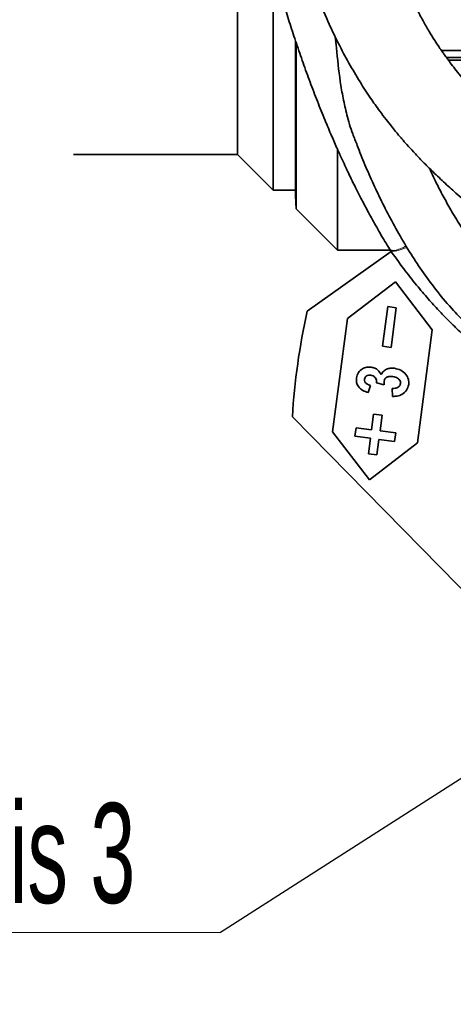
# Model space of a CAD drawing. Header units: millimetres. Extents: x 0 to 12429, y 0 to 8400.
# Tile 48 of 133: x 1307 to 1611, y 6184 to 6873. Entities that reach past the tile are written whole.
import ezdxf

# ---------------------------------------------------------------- set-up
doc = ezdxf.new("R2010")
doc.units = ezdxf.units.MM
doc.header["$LTSCALE"] = 20
doc.styles.add('SLDTEXTSTYLE0', font='TXT', dxfattribs={"width": 0.605})
doc.dimstyles.new('SLDDIMSTYLE12', dxfattribs={"dimtxt": 70, "dimasz": 70, "dimexe": 0, "dimexo": 0.0625, "dimgap": 17.5, "dimtad": 0, "dimtih": 1, "dimtoh": 1, "dimdec": 1, "dimlfac": 0.5, "dimrnd": 1e-09, "dimzin": 12, "dimdsep": 46, "dimtxsty": 'SLDTEXTSTYLE0', "dimblk1": 'NONE', "dimsah": 1, "dimcen": 0, "dimadec": 0, "dimazin": 3, "dimtfac": 1, "dimtmove": 0, "dimatfit": 3, "dimldrblk": 'NONE', "dimfxl": 1, "dimfrac": 2, "dimtolj": 1, "dimtzin": 12, "dimarcsym": 0})
doc.dimstyles.new('SLDDIMSTYLE5', dxfattribs={"dimtxt": 0.18, "dimasz": 70, "dimexe": 0, "dimexo": 0.0625, "dimgap": 0, "dimtad": 0, "dimtih": 1, "dimtoh": 1, "dimdec": 0, "dimrnd": 1e-09, "dimzin": 0, "dimdsep": 46, "dimtxsty": 'Standard', "dimsah": 1, "dimcen": 0.09, "dimadec": 0, "dimazin": 0, "dimtfac": 70, "dimtdec": 0, "dimtofl": 0, "dimtmove": 0, "dimatfit": 3, "dimfxl": 1, "dimfrac": 2, "dimtolj": 1, "dimtzin": 0, "dimarcsym": 0})

# ---------------------------------------------------------------- blocks, each defined once
blk = doc.blocks.new('SW_SYMBOL_HOLE_DEPTH')
at = {"color": 0, "linetype": 'Continuous', "lineweight": 18}
for p, q in [((0, 17500), (16000, 17500)), ((8000, 17500), (8000, 1500)), ((2000, 11100), (8000, 1500)), ((14000, 11100), (8000, 1500))]:
    blk.add_line(p, q, dxfattribs=at)
blk = doc.blocks.new('_D_79')
at = {"color": 7, "linetype": 'Continuous', "lineweight": 0}
for p, q in [((1755.41, 6374.62), (1740.11, 6351.17)), ((1740.11, 6351.17), (1514.73, 6005.59)), ((1514.73, 6005.59), (938.97, 6005.59))]:
    blk.add_line(p, q, dxfattribs=at)
at = {"color": 7, "linetype": 'Continuous', "lineweight": 18}
blk.add_solid([(1740.11, 6351.17), (1693.49, 6298), (1710.25, 6287.08)], dxfattribs=at)
at = {"color": 7, "linetype": 'Continuous', "lineweight": 18, "xscale": 0.004511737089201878, "yscale": 0.004511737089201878, "zscale": 0.004511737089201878}
blk.add_blockref('SW_SYMBOL_HOLE_DEPTH', (1281.1, 6015.71), dxfattribs=at)
at = {"color": 7, "linetype": 'Continuous', "lineweight": 18, "char_height": 70, "attachment_point": 1, "style": 'SLDTEXTSTYLE0'}
for s, insert in [('2x M12', (938.97, 6096.02)), ('19', (1377.79, 6096.02))]:
    blk.add_mtext(s, dxfattribs=dict(at, insert=insert))
blk = doc.blocks.new('_None')
blk = doc.blocks.new('SW_SYMBOL_MOD_CL')
at = {"color": 0, "linetype": 'Continuous', "lineweight": 0, "char_height": 15515, "attachment_point": 5, "style": 'SLDTEXTSTYLE0'}
for s, insert in [('C', (8000, 12000)), ('L', (12000, 6000))]:
    blk.add_mtext(s, dxfattribs=dict(at, insert=insert))
blk = doc.blocks.new('SW_NOTE_0_14')
at = {"color": 0, "linetype": 'Continuous', "lineweight": 0}
for p, q in [((-331.11, 0), (0, 0)), ((0, 0), (-331.11, 0)), ((-331.11, 0), (0, 0)), ((0, 0), (-331.11, 0)), ((-331.11, 0), (0, 0)), ((0, 0), (-331.11, 0))]:
    blk.add_line(p, q, dxfattribs=at)
at = {"color": 0, "linetype": 'Continuous', "lineweight": 0, "xscale": 0.004511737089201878, "yscale": 0.004511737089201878, "zscale": 0.004511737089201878}
blk.add_blockref('SW_SYMBOL_MOD_CL', (-330.84, 10.55), dxfattribs=at)
at = {"color": 0, "linetype": 'Continuous', "lineweight": 0, "insert": (-213.78, 90.67), "char_height": 70, "attachment_point": 1, "style": 'SLDTEXTSTYLE0'}
blk.add_mtext('Axis 3', dxfattribs=at)

msp = doc.modelspace()

# ---------------------------------------------------------------- linework, layer by layer
at = {"color": 7, "linetype": 'Continuous', "lineweight": 35}
for p, q in [((1459.757279, 7025.831951), (1459.757279, 6778.898014)), ((1484.757277, 6753.897919), (1484.757277, 6911.746635)), ((1500.383834, 6749.942555), (1500.383834, 6858.551754)), ((1500.863402, 6857.095732), (1500.863402, 6740.791811)), ((1705.157283, 6851.897968), (1602.570924, 6851.897968)), ((1606.100152, 6846.897973), (1705.157283, 6846.897973)), ((1705.157283, 6845.010413), (1607.48412, 6845.010413)), ((1529.757279, 6782.587542), (1529.757279, 6711.897983)), ((1344.988647, 6778.898014), (1459.757279, 6778.898014)), ((1459.757279, 6778.898014), (1484.757277, 6753.897919)), ((1484.757277, 6753.897919), (1500.383838, 6753.897919)), ((1500.383834, 6749.942555), (1500.863402, 6740.791811)), ((1500.863402, 6740.791811), (1529.757279, 6711.897983)), ((1566.297087, 6712.791456), (1566.626028, 6712.222947)), ((1567.45104, 6711.075558), (1508.620554, 6669.112219)), ((1529.757279, 6711.897983), (1566.857821, 6711.897983)), ((1536.742587, 6663.987292), (1570.40172, 6689.81482)), ((1570.40172, 6689.81482), (1596.22928, 6656.155719)), ((1561.42318, 6644.599928), (1565.077913, 6672.360434)), ((1565.077913, 6672.360434), (1571.026581, 6671.577229)), ((1571.026581, 6671.577229), (1567.371848, 6643.816842)), ((1526.300492, 6584.671749), (1536.742587, 6663.987292)), ((1596.22928, 6656.155719), (1585.787184, 6576.840176)), ((1567.371848, 6643.816842), (1561.42318, 6644.599928)), ((1553.034062, 6617.227091), (1551.277961, 6612.16916)), ((1562.62518, 6617.599024), (1557.110311, 6618.948235)), ((1568.313613, 6609.502687), (1568.226135, 6615.047111)), ((1553.722134, 6586.104764), (1555.157923, 6597.010626)), ((1555.157923, 6597.010626), (1561.106591, 6596.227421)), ((1561.106591, 6596.227421), (1559.670803, 6585.321559)), ((1666.373896, 6423.974408), (1498.225736, 6595.08325)), ((1552.128052, 6551.01253), (1526.300492, 6584.671749)), ((1542.033083, 6581.591858), (1542.816241, 6587.540521)), ((1552.938977, 6580.156101), (1542.033083, 6581.591858)), ((1542.816241, 6587.540521), (1553.722134, 6586.104764)), ((1559.670803, 6585.321559), (1570.576697, 6583.885802)), ((1570.576697, 6583.885802), (1569.79354, 6577.93714)), ((1551.503189, 6569.25012), (1552.938977, 6580.156101)), ((1585.787184, 6576.840176), (1552.128052, 6551.01253)), ((1558.887647, 6579.372896), (1557.451858, 6568.467035)), ((1569.79354, 6577.93714), (1558.887647, 6579.372896)), ((1557.451858, 6568.467035), (1551.503189, 6569.25012))]:
    msp.add_line(p, q, dxfattribs=at)
at = {"color": 8, "linetype": 'Continuous', "lineweight": 18}
for p, q in [((1566.312346, 6712.801589), (1566.579335, 6712.419285)), ((1566.685862, 6712.246908), (1566.794372, 6712.064041))]:
    msp.add_line(p, q, dxfattribs=at)
at = {"color": 8, "linetype": 'Continuous', "lineweight": 18, "flags": 128}
msp.add_lwpolyline([(1570.238537, 6711.346401), (1570.166799, 6711.471333), (1570.095136, 6711.596145)], dxfattribs=at)
at = {"color": 7, "linetype": 'Continuous', "lineweight": 35}
msp.add_arc((1967.757484, 6566.89798), 470.376946, 167.449335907, 176.564744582, dxfattribs=at)
for points, knots in [([(1464.550684, 7259.624376), (1463.951184, 7258.418378), (1462.026512, 7254.546568), (1459.245744, 7247.516593), (1456.360757, 7238.46137), (1453.993186, 7228.806007), (1452.039516, 7218.391307), (1450.42492, 7206.740524), (1449.149316, 7193.355577), (1448.299628, 7178.16074), (1447.957408, 7161.515046), (1448.143832, 7143.884129), (1448.731207, 7128.447502), (1449.477307, 7115.404831), (1450.216241, 7104.900074), (1451.079199, 7094.505718), (1452.003469, 7084.770777), (1452.852088, 7076.712947), (1453.554781, 7070.49409), (1454.092618, 7065.951246), (1454.548969, 7062.231213), (1455.009574, 7058.578824), (1455.631547, 7053.793412), (1456.539924, 7047.099987), (1457.790241, 7038.393275), (1459.294801, 7028.562678), (1460.959174, 7018.353091), (1462.679378, 7008.390598), (1465.16761, 6994.714889), (1468.561667, 6977.449764), (1472.370563, 6959.860637), (1475.632611, 6945.789723), (1478.20724, 6935.174129), (1480.725292, 6925.232492), (1483.013571, 6916.539081), (1485.043158, 6909.068641), (1487.073138, 6901.797703), (1489.5403, 6893.215489), (1492.720569, 6882.558243), (1496.617247, 6870.083658), (1500.991258, 6856.760441), (1505.667761, 6843.21734), (1510.575015, 6829.703032), (1515.717164, 6816.237551), (1520.770999, 6803.658395), (1525.454258, 6792.535223), (1529.450374, 6783.41073), (1532.801164, 6776.010267), (1535.314416, 6770.606701), (1537.438978, 6766.122393), (1539.661186, 6761.507956), (1542.652581, 6755.436118), (1546.452593, 6747.949527), (1551.105834, 6739.102505), (1556.690318, 6728.979768), (1561.811511, 6720.037546), (1565.212623, 6714.563812), (1566.308917, 6712.799443)], [0, 0, 0, 0, 0.00709620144, 0.02278209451, 0.03977362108, 0.0571515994, 0.07513521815, 0.0955943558, 0.11911569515, 0.14597314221, 0.17577640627, 0.20683940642, 0.23887911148, 0.25717549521, 0.27568408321, 0.29437362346, 0.31214007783, 0.32721613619, 0.33707203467, 0.34512138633, 0.35132370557, 0.3568232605, 0.36452164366, 0.37675452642, 0.39242019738, 0.41087552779, 0.42916344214, 0.44693342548, 0.46415327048, 0.50241590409, 0.53965453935, 0.55898916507, 0.57853411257, 0.59721876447, 0.61303439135, 0.62590769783, 0.63801417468, 0.6528167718, 0.67296654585, 0.69662311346, 0.72168736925, 0.74686312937, 0.77212646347, 0.79745342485, 0.82281987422, 0.84356397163, 0.86105316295, 0.87531306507, 0.8863744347, 0.89245855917, 0.90146306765, 0.91336487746, 0.92812857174, 0.94570720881, 0.96604022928, 0.98905362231, 1, 1, 1, 1]), ([(1705.157283, 6755.845441), (1704.809578, 6756.080116), (1698.635696, 6760.247033), (1686.688318, 6768.989547), (1669.274486, 6782.37094), (1654.408263, 6794.94906), (1642.139625, 6806.229404), (1632.718632, 6815.520265), (1624.374019, 6824.378903), (1617.911366, 6831.776995), (1613.141422, 6837.599897), (1609.722847, 6841.988354), (1607.012214, 6845.619448), (1604.900017, 6848.547311), (1602.974186, 6851.290243), (1600.669466, 6854.667324), (1597.605973, 6859.346368), (1593.796409, 6865.511336), (1589.605546, 6872.799879), (1585.313575, 6880.900383), (1579.663766, 6892.526802), (1573.032086, 6908.222764), (1566.948344, 6925.515244), (1562.265158, 6940.859385), (1558.912112, 6953.07987), (1556.154834, 6964.139884), (1553.992627, 6973.555549), (1552.330515, 6981.331216), (1551.070247, 6987.637967), (1549.974927, 6993.466973), (1548.854801, 6999.859201), (1547.615467, 7007.645416), (1546.391953, 7016.385057), (1545.293818, 7025.493434), (1543.97017, 7038.27612), (1542.660578, 7054.487444), (1541.532939, 7071.468099), (1540.657312, 7085.341425), (1539.963352, 7096.33275), (1539.225236, 7107.627453), (1538.393774, 7119.81076), (1537.418859, 7133.29971), (1536.217081, 7148.579604), (1534.755446, 7164.97335), (1532.88906, 7181.44653), (1530.844443, 7196.527061), (1528.798581, 7209.935647), (1526.910557, 7221.664638), (1525.535287, 7230.315706), (1524.719374, 7236.132152), (1524.301928, 7239.444366), (1524.025249, 7241.876267), (1523.830579, 7243.782044), (1523.668525, 7245.559654), (1523.531143, 7247.494473), (1523.450663, 7249.308656), (1523.479125, 7250.514647), (1523.491638, 7251.072223), (1523.49347, 7251.15384)], [0, 0, 0, 0, 0.00227727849, 0.0404356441, 0.08033530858, 0.12148806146, 0.14609782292, 0.17079878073, 0.19330201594, 0.21214978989, 0.22411440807, 0.23416077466, 0.24234632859, 0.24871207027, 0.25375907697, 0.26054031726, 0.27090699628, 0.28411767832, 0.29987699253, 0.31654018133, 0.33387408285, 0.37003852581, 0.4089700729, 0.43333558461, 0.45712009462, 0.47775512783, 0.49521086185, 0.50956324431, 0.52091932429, 0.53012451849, 0.54176062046, 0.55614863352, 0.57292374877, 0.58966525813, 0.60595093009, 0.64268578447, 0.67794955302, 0.69833755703, 0.71815014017, 0.73773732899, 0.75978419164, 0.78444382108, 0.81115580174, 0.84299060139, 0.87378892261, 0.90114701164, 0.92560279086, 0.94742081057, 0.96564100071, 0.9731548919, 0.97930479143, 0.98376387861, 0.98644181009, 0.98970453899, 0.99345338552, 0.99697225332, 0.99955680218, 1, 1, 1, 1]), ([(1495.873376, 6958.564295), (1496.70332, 6954.593939), (1498.402454, 6946.465475), (1501.41368, 6934.173179), (1505.253572, 6920.227667), (1510.181493, 6904.687246), (1516.505941, 6887.530594), (1523.33747, 6871.480783), (1530.496401, 6856.56694), (1537.708125, 6843.026287), (1545.228597, 6830.292226), (1552.50977, 6819.086935), (1558.667587, 6810.356473), (1563.598019, 6803.787728), (1567.302982, 6799.068044), (1570.234104, 6795.463562), (1572.678435, 6792.532553), (1575.286025, 6789.471789), (1578.712452, 6785.555932), (1583.304276, 6780.493016), (1589.086085, 6774.387888), (1596.105132, 6767.337717), (1604.125148, 6759.704683), (1616.703325, 6748.35159), (1633.796476, 6734.13092), (1656.484407, 6716.908206), (1680.439525, 6700.126956), (1704.476082, 6684.390235), (1720.436442, 6674.950548), (1727.81952, 6670.583858)], [0, 0, 0, 0, 0.0317639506, 0.0650299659, 0.0990927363, 0.1450276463, 0.1926608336, 0.2422398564, 0.2815729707, 0.3221838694, 0.3623469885, 0.3973528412, 0.4268081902, 0.4459971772, 0.46166888, 0.4737952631, 0.4823794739, 0.4915570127, 0.5052843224, 0.523127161, 0.5450819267, 0.5711285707, 0.6010291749, 0.6317785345, 0.7038129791, 0.7750786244, 0.8547963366, 0.9328304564, 1, 1, 1, 1]), ([(1528.192074, 6861.60387), (1528.471272, 6858.950094), (1529.573835, 6848.47023), (1531.066763, 6834.030537), (1533.682344, 6818.410895), (1536.487944, 6806.133688), (1539.712196, 6795.032373), (1542.567252, 6788.038307), (1543.670643, 6785.335316)], [0, 0, 0, 0, 0.1024480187, 0.4045712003, 0.5570887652, 0.7100975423, 0.8879616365, 1, 1, 1, 1]), ([(1543.627058, 6785.31815), (1544.469806, 6783.097058), (1547.060713, 6776.268637), (1551.935712, 6764.939723), (1558.192039, 6751.232435), (1565.061968, 6737.467653), (1572.72411, 6723.324311), (1580.983779, 6709.454897), (1590.033444, 6695.783228), (1599.846491, 6682.561951), (1610.100725, 6670.51678), (1620.557451, 6659.816167), (1630.961467, 6650.598288), (1641.04045, 6642.820867), (1647.946845, 6638.649323), (1650.795321, 6636.92881)], [0, 0, 0, 0, 0.0382605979, 0.1176266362, 0.1985794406, 0.2809333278, 0.3653537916, 0.4576131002, 0.5408395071, 0.6293304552, 0.722650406, 0.7954035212, 0.8701139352, 0.9464297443, 1, 1, 1, 1]), ([(1660.909633, 6678.223385), (1658.062205, 6680.407358), (1651.843278, 6685.177264), (1643.314777, 6693.537897), (1634.267916, 6703.598214), (1625.633697, 6714.691856), (1617.598679, 6726.389491), (1610.894375, 6737.210277), (1605.148159, 6747.343049), (1599.570622, 6757.83681), (1596.129665, 6765.221914), (1594.245496, 6769.265784)], [0, 0, 0, 0, 0.0944087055, 0.206193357, 0.3137428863, 0.4505195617, 0.5759176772, 0.6872253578, 0.7855378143, 0.8825666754, 1, 1, 1, 1]), ([(1566.534801, 6712.345733), (1569.723423, 6707.837574), (1575.719192, 6699.360592), (1584.77528, 6687.882404), (1593.003453, 6678.172162), (1600.344624, 6670.091671), (1606.967886, 6663.21841), (1612.676008, 6657.603519), (1617.2678, 6653.2877), (1620.704861, 6650.159112), (1624.36872, 6646.903063), (1629.218825, 6642.73559), (1636.251187, 6636.987401), (1645.131954, 6630.19342), (1655.502238, 6622.901253), (1666.182845, 6616.050296), (1676.232409, 6610.156951), (1685.733919, 6605.027409), (1695.454868, 6600.188487), (1706.306999, 6595.261114), (1720.150613, 6589.627146), (1737.015111, 6583.771423), (1756.849626, 6578.119104), (1770.671471, 6575.3202), (1777.757275, 6573.885335)], [0, 0, 0, 0, 0.06382594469, 0.12001603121, 0.16895471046, 0.21094136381, 0.2462028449, 0.27928933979, 0.30349439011, 0.31904933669, 0.33301860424, 0.36015889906, 0.39296876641, 0.43800814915, 0.48939326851, 0.53948242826, 0.58465745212, 0.62404339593, 0.66428874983, 0.71016757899, 0.76179523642, 0.83702073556, 0.9164482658, 1, 1, 1, 1]), ([(1570.094245, 6711.596026), (1569.307372, 6711.493035), (1568.139775, 6711.340213), (1567.125192, 6711.886056), (1566.794363, 6712.064041)], [0, 0, 0, 0, 0.6739259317, 1, 1, 1, 1]), ([(1543.106606, 6622.458471), (1543.421227, 6623.773963), (1544.05008, 6626.403318), (1547.079337, 6628.824468), (1550.287883, 6630.089542), (1552.389374, 6630.013317), (1553.439894, 6629.975213)], [0, 0, 0, 0, 0.2795598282, 0.5587737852, 0.779434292, 1, 1, 1, 1]), ([(1553.439894, 6629.975213), (1554.275467, 6629.803083), (1555.945757, 6629.458998), (1558.572006, 6627.772934), (1559.710742, 6625.882345), (1560.406038, 6624.727978)], [0, 0, 0, 0, 0.28047921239, 0.56067069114, 1, 1, 1, 1]), ([(1553.107875, 6624.24828), (1552.566269, 6624.291079), (1551.485615, 6624.376477), (1550.038157, 6623.823751), (1549.019097, 6622.805054), (1548.827482, 6621.96763), (1548.731644, 6621.548785)], [0, 0, 0, 0, 0.2806217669, 0.5599181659, 0.7798895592, 1, 1, 1, 1]), ([(1556.394643, 6622.543229), (1555.871472, 6623.041129), (1554.93421, 6623.933118), (1553.667513, 6624.151706), (1553.107875, 6624.24828)], [0, 0, 0, 0, 0.5581910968, 1, 1, 1, 1]), ([(1560.406038, 6624.727978), (1560.925666, 6625.633989), (1561.966218, 6627.448272), (1564.608126, 6628.856006), (1567.229873, 6629.374342), (1568.854282, 6629.240893), (1569.666988, 6629.174127)], [0, 0, 0, 0, 0.2790725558, 0.5588414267, 0.7792846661, 1, 1, 1, 1]), ([(1568.560398, 6623.435511), (1567.843282, 6623.493786), (1566.411441, 6623.610142), (1564.464388, 6623.049184), (1562.93042, 6621.887083), (1562.613341, 6620.78729), (1562.455171, 6620.238675)], [0, 0, 0, 0, 0.28090010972, 0.5608637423, 0.78094355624, 1, 1, 1, 1]), ([(1573.995701, 6618.515267), (1573.99933, 6619.02989), (1574.006599, 6620.0605), (1573.155111, 6621.392336), (1571.459076, 6622.84521), (1569.755187, 6623.192198), (1568.560398, 6623.435511)], [0, 0, 0, 0, 0.1865110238, 0.3735159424, 0.5607011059, 1, 1, 1, 1]), ([(1569.666988, 6629.174127), (1571.221822, 6628.837997), (1574.327592, 6628.16658), (1577.720597, 6625.184524), (1579.770623, 6621.564579), (1579.722619, 6619.062154), (1579.698629, 6617.811574)], [0, 0, 0, 0, 0.28035717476, 0.56001177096, 0.78011704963, 1, 1, 1, 1]), ([(1551.277961, 6612.16916), (1549.99255, 6612.610873), (1547.42934, 6613.491684), (1544.425823, 6615.95996), (1542.948242, 6619.246341), (1543.053783, 6621.38705), (1543.106606, 6622.458471)], [0, 0, 0, 0, 0.2809016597, 0.5601400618, 0.7798508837, 1, 1, 1, 1]), ([(1548.731644, 6621.548785), (1548.769073, 6620.912401), (1548.844202, 6619.635032), (1550.515166, 6617.925171), (1552.078345, 6617.491956), (1553.034062, 6617.227091)], [0, 0, 0, 0, 0.2784046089, 0.5588215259, 1, 1, 1, 1]), ([(1557.110311, 6618.948235), (1557.175769, 6619.664403), (1557.292611, 6620.94275), (1556.668923, 6622.054371), (1556.394643, 6622.543229)], [0, 0, 0, 0, 0.560229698, 1, 1, 1, 1]), ([(1562.455171, 6620.238675), (1562.429362, 6619.742062), (1562.383239, 6618.854559), (1562.551203, 6617.982925), (1562.62518, 6617.599024)], [0, 0, 0, 0, 0.5595623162, 1, 1, 1, 1]), ([(1568.226135, 6615.047111), (1568.92224, 6615.045062), (1570.311896, 6615.040972), (1572.157474, 6615.708273), (1573.558476, 6616.919312), (1573.850107, 6617.983822), (1573.995701, 6618.515267)], [0, 0, 0, 0, 0.2809331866, 0.5608355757, 0.7807521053, 1, 1, 1, 1]), ([(1579.698629, 6617.811574), (1579.328012, 6616.384925), (1578.586456, 6613.530384), (1575.318919, 6610.800845), (1571.757368, 6609.549668), (1569.462155, 6609.518356), (1568.313613, 6609.502687)], [0, 0, 0, 0, 0.279165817, 0.5585746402, 0.7791073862, 1, 1, 1, 1])]:
    msp.add_open_spline(points, degree=3, knots=knots, dxfattribs=at)
at = {"color": 8, "linetype": 'Continuous', "lineweight": 18}
for points, knots in [([(1570.088989, 6711.598171), (1570.213274, 6711.652892), (1571.703815, 6712.309145), (1574.453823, 6713.059753), (1576.830881, 6714.340915), (1577.8906, 6714.91207)], [0, 0, 0, 0, 0.047993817, 0.575585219, 1, 1, 1, 1]), ([(1578.408501, 6714.044942), (1577.301402, 6713.521049), (1575.383447, 6712.613448), (1572.603774, 6711.834284), (1570.982832, 6711.499929), (1570.238537, 6711.346401)], [0, 0, 0, 0, 0.4247633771, 0.7358660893, 1, 1, 1, 1]), ([(1566.579335, 6712.419285), (1566.613821, 6712.359229), (1566.682778, 6712.239141), (1566.752029, 6712.119221), (1566.786648, 6712.059273)], [0, 0, 0, 0, 0.5000965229, 1, 1, 1, 1])]:
    msp.add_open_spline(points, degree=3, knots=knots, dxfattribs=at)

# ---------------------------------------------------------------- block references
at = {"color": 7, "linetype": 'Continuous', "lineweight": 0}
msp.add_blockref('SW_NOTE_0_14', (1447.777778, 6233.888889), dxfattribs=at)

# ---------------------------------------------------------------- dimensions: what is measured, and where the dimension line sits
at = {"color": 7, "linetype": 'Continuous', "lineweight": 18}
dim = msp.add_diameter_dim_2p(p1=(1755.405057, 6374.624502), p2=(1740.1095, 6351.171444), text='2x M12 {\\fGDT;x}19', dimstyle='SLDDIMSTYLE12', override={"dimpost": '<>'}, dxfattribs=at)
dim.commit()
dim.dimension.update_dxf_attribs({"geometry": '_D_79', "text_midpoint": (1211.852644, 6059.405643), "dimtype": 163})

# ---------------------------------------------------------------- leaders
at = {"color": 7, "linetype": 'Continuous', "lineweight": 0}
msp.add_leader([(1967.757279, 6566.897973), (1447.777778, 6233.888889)], dimstyle='SLDDIMSTYLE5', dxfattribs=at)

doc.saveas('drawing.dxf')
